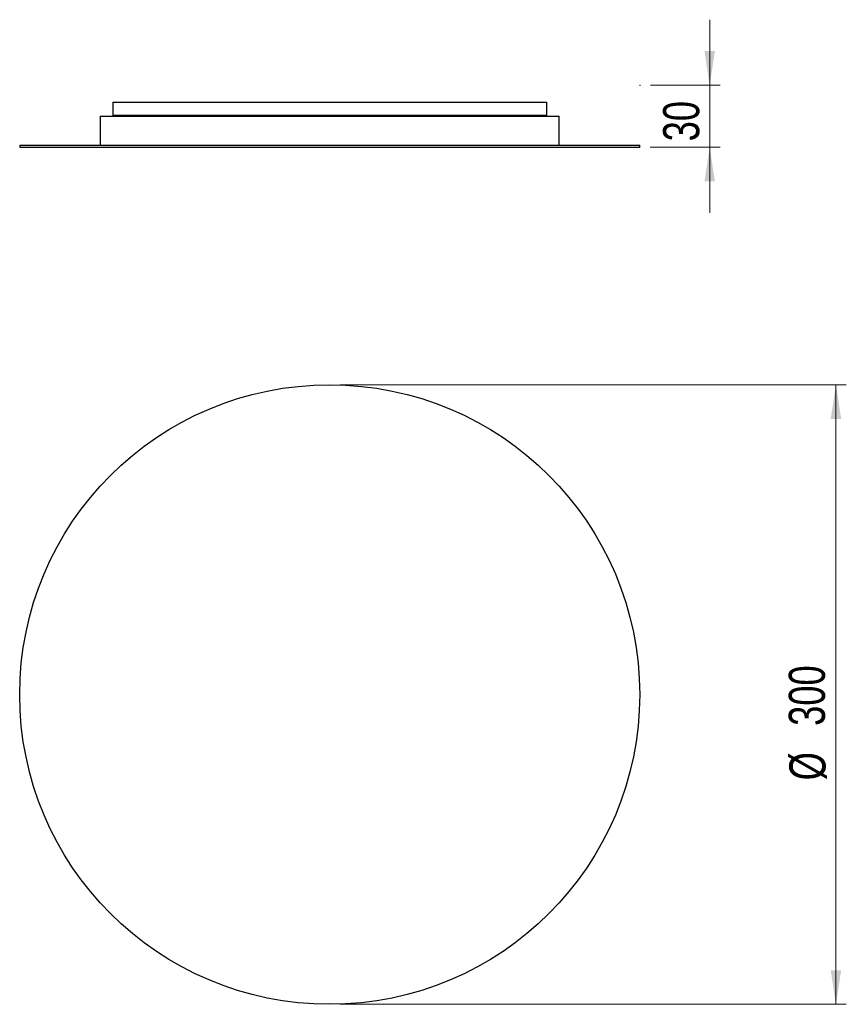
# Model space of a CAD drawing. Header units: millimetres. Extents: x 36 to 116, y 94.3 to 189.7.
import ezdxf

# ---------------------------------------------------------------- set-up
doc = ezdxf.new("R2010")
doc.units = ezdxf.units.MM
doc.header["$PDSIZE"] = -1
doc.styles.add('SLDTEXTSTYLE0', font='TXT', dxfattribs={"width": 0.75})
doc.dimstyles.new('SLDDIMSTYLE0', dxfattribs={"dimtxt": 3.5, "dimasz": 3.302, "dimexe": 0, "dimexo": 0.0625, "dimgap": 0.875, "dimtad": 1, "dimlfac": 5, "dimrnd": 1e-09, "dimzin": 12, "dimdsep": 46, "dimtxsty": 'SLDTEXTSTYLE0', "dimsah": 1, "dimcen": 0.09, "dimadec": 0, "dimazin": 3, "dimtfac": 1, "dimtmove": 0, "dimatfit": 0, "dimfxl": 0, "dimfrac": 2, "dimtolj": 1, "dimtzin": 12, "dimarcsym": 0})
doc.dimstyles.new('SLDDIMSTYLE1', dxfattribs={"dimtxt": 3.5, "dimasz": 3.302, "dimexe": 0, "dimexo": 0.0625, "dimgap": 0.875, "dimtad": 1, "dimlfac": 5, "dimrnd": 1e-09, "dimzin": 12, "dimdsep": 46, "dimtxsty": 'SLDTEXTSTYLE0', "dimsah": 1, "dimcen": 0.09, "dimadec": 0, "dimazin": 3, "dimtfac": 1, "dimtofl": 0, "dimtmove": 0, "dimatfit": 3, "dimfxl": 0, "dimfrac": 2, "dimtolj": 1, "dimtzin": 12, "dimarcsym": 0})

# ---------------------------------------------------------------- blocks, each defined once
blk = doc.blocks.new('_D')
at = {"color": 7, "linetype": 'Continuous', "lineweight": 18}
for p, q in [((102.769, 183.302), (102.769, 189.652)), ((97.034, 183.302), (103.769, 183.302)), ((102.769, 183.302), (102.769, 177.302)), ((96.996, 177.302), (103.769, 177.302)), ((102.769, 177.302), (102.769, 170.952))]:
    blk.add_line(p, q, dxfattribs=at)
for points in [[(102.769, 183.302), (103.277, 186.604), (102.261, 186.604)], [(102.769, 177.302), (102.261, 174), (103.277, 174)]]:
    blk.add_solid(points, dxfattribs=at)
at = {"color": 7, "linetype": 'Continuous', "lineweight": 18, "insert": (98.257, 177.874), "char_height": 3.5, "attachment_point": 1, "rotation": 90, "style": 'SLDTEXTSTYLE0'}
blk.add_mtext('30', dxfattribs=at)
blk = doc.blocks.new('_D_1')
at = {"color": 7, "linetype": 'Continuous', "lineweight": 18}
for p, q in [((66.996, 154.3), (115.987, 154.3)), ((114.987, 154.3), (114.987, 94.3)), ((66.996, 94.3), (115.987, 94.3))]:
    blk.add_line(p, q, dxfattribs=at)
for points in [[(114.987, 154.3), (114.479, 150.998), (115.495, 150.998)], [(114.987, 94.3), (115.495, 97.602), (114.479, 97.602)]]:
    blk.add_solid(points, dxfattribs=at)
at = {"color": 7, "linetype": 'Continuous', "lineweight": 18, "char_height": 3.5, "attachment_point": 1, "rotation": 90, "style": 'SLDTEXTSTYLE0'}
for s, insert in [('300', (110.422, 121.269)), ('%%c', (110.476, 115.991))]:
    blk.add_mtext(s, dxfattribs=dict(at, insert=insert))

msp = doc.modelspace()

# ---------------------------------------------------------------- linework, layer by layer
at = {"color": 7, "linetype": 'Continuous', "lineweight": 25}
for p, q in [((44.9959, 181.6635), (44.9959, 180.3635)), ((44.9959, 181.6635), (65.9959, 181.6635)), ((65.9959, 181.6635), (86.9959, 181.6635)), ((86.9959, 180.3635), (86.9959, 181.6635)), ((43.7959, 180.3016), (43.7959, 177.5016)), ((43.7959, 180.3016), (65.9959, 180.3016)), ((86.9959, 180.3635), (44.9959, 180.3635)), ((45.7182, 180.3635), (45.7182, 180.3016)), ((45.896, 180.3635), (45.896, 180.3016)), ((46.4974, 180.3635), (46.4974, 180.3016)), ((46.7767, 180.3635), (46.7767, 180.3016)), ((47.5017, 180.3635), (47.5017, 180.3016)), ((48.3285, 180.3635), (48.3285, 180.3016)), ((49.1744, 180.3635), (49.1744, 180.3016)), ((50.4955, 180.3635), (50.4955, 180.3016)), ((51.4551, 180.3635), (51.4551, 180.3016)), ((53.1991, 180.3635), (53.1991, 180.3016)), ((54.2613, 180.3635), (54.2613, 180.3016)), ((56.3418, 180.3635), (56.3418, 180.3016)), ((57.4916, 180.3635), (57.4916, 180.3016)), ((59.8099, 180.3635), (59.8099, 180.3016)), ((61.0293, 180.3635), (61.0293, 180.3016)), ((63.483, 180.3635), (63.483, 180.3016)), ((64.7466, 180.3635), (64.7466, 180.3016)), ((65.9959, 180.3016), (88.1959, 180.3016)), ((67.2453, 180.3635), (67.2453, 180.3016)), ((68.5089, 180.3635), (68.5089, 180.3016)), ((70.9626, 180.3635), (70.9626, 180.3016)), ((72.182, 180.3016), (72.182, 180.3635)), ((74.5003, 180.3635), (74.5003, 180.3016)), ((75.6501, 180.3016), (75.6501, 180.3635)), ((77.7306, 180.3635), (77.7306, 180.3016)), ((78.7928, 180.3016), (78.7928, 180.3635)), ((80.5368, 180.3635), (80.5368, 180.3016)), ((81.4964, 180.3016), (81.4964, 180.3635)), ((82.8175, 180.3635), (82.8175, 180.3016)), ((83.6633, 180.3016), (83.6633, 180.3635)), ((84.4902, 180.3635), (84.4902, 180.3016)), ((85.2152, 180.3016), (85.2152, 180.3635)), ((85.4945, 180.3635), (85.4945, 180.3016)), ((86.0959, 180.3016), (86.0959, 180.3635)), ((86.2737, 180.3016), (86.2737, 180.3635)), ((88.1959, 177.5016), (88.1959, 180.3016)), ((35.9959, 177.5016), (35.9959, 177.3016)), ((35.9959, 177.5016), (65.9959, 177.5016)), ((65.9959, 177.5016), (95.9959, 177.5016)), ((95.9959, 177.3016), (95.9959, 177.5016)), ((35.9959, 177.3016), (65.9959, 177.3016)), ((65.9959, 177.3016), (95.9959, 177.3016))]:
    msp.add_line(p, q, dxfattribs=at)
msp.add_circle((65.9959, 124.3003), 30, dxfattribs=at)
at = {"color": 7, "linetype": 'Continuous', "lineweight": 0}
for p in [(96.034, 183.3016), (95.9959, 177.3016)]:
    msp.add_point(p, dxfattribs=at)

# ---------------------------------------------------------------- dimensions: what is measured, and where the dimension line sits
at = {"color": 7, "linetype": 'Continuous', "lineweight": 18}
dim = msp.add_linear_dim(base=(102.7686, 177.3016), p1=(96.034, 183.3016), p2=(95.9959, 177.3016), angle=90, dimstyle='SLDDIMSTYLE0', dxfattribs=at)
dim.commit()
dim.dimension.update_dxf_attribs({"geometry": '_D', "text_midpoint": (102.7686, 180.4597), "dimtype": 160})
dim = msp.add_linear_dim(base=(114.9874, 94.3003), p1=(65.9959, 154.3003), p2=(65.9959, 94.3003), angle=90, text='%%c<>', dimstyle='SLDDIMSTYLE1', dxfattribs=at)
dim.commit()
dim.dimension.update_dxf_attribs({"geometry": '_D_1', "text_midpoint": (114.9874, 122.5093), "dimtype": 160})

doc.saveas('drawing.dxf')
